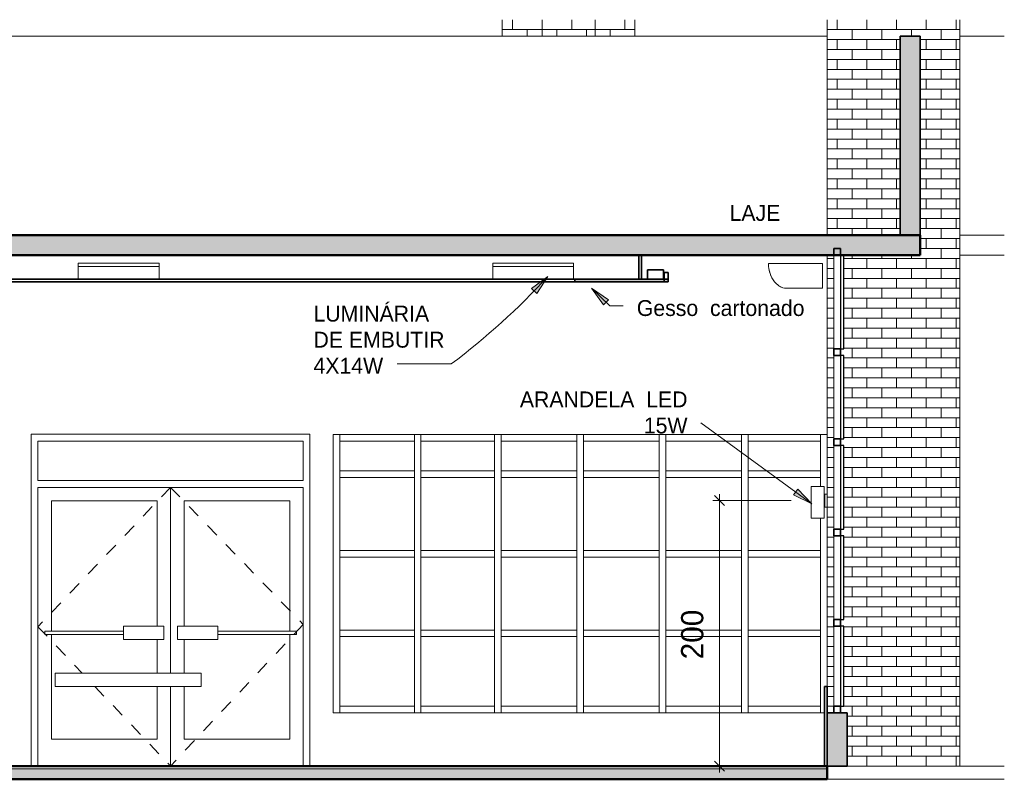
# Model space of a CAD drawing. Header units: metres. Extents: x -31 to 126, y -34 to 31.
# Tile 101 of 104: x 111.7 to 119.13, y -0.1 to 5.62. Entities that reach past the tile are written whole.
import ezdxf

# ---------------------------------------------------------------- set-up
doc = ezdxf.new("R2010")
doc.units = ezdxf.units.M
doc.linetypes.add('Dash', pattern=[0.00635, 0.003175, -0.003175])
for name, color, linetype, lineweight in [('A-ANNO-DIMS', 211, 'Continuous', 9), ('A-ANNO-DIMS-50', 211, 'Continuous', 9), ('A-CLNG', 13, 'Continuous', 18), ('A-CLNG-PATT', 13, 'Continuous', 18), ('A-DOOR', 31, 'Continuous', 18), ('A-DOOR-FRAM', 31, 'Continuous', 25), ('A-FLOR', 192, 'Continuous', 18), ('A-FLOR-MCUT', 51, 'Continuous', 18), ('A-FLOR-PATT', 8, 'Continuous', 50), ('A-GENM', 13, 'Continuous', 18), ('A-GLAZ-CURT', 52, 'Continuous', 18), ('A-GLAZ-CWMG', 51, 'Continuous', 18), ('A-WALL', 113, 'Continuous', 18), ('A-WALL-PATT', 111, 'Continuous', 35), ('E-LITE-EQPM', 33, 'Continuous', 18), ('G-ANNO-TEXT', 231, 'Continuous', 9)]:
    doc.layers.add(name, color=color, linetype=linetype, lineweight=lineweight)
doc.styles.add('Century Gothic_5', font='GOTHIC.TTF', dxfattribs={"height": 0.119759})
doc.styles.add('Century Gothic_8', font='GOTHIC.TTF', dxfattribs={"height": 0.167663})
doc.dimstyles.new('_Cotas_detalhamento_3_5_mm_2', dxfattribs={"dimscale": 0.3048, "dimtxt": 0.175, "dimasz": 0.246063, "dimexe": 0.164042, "dimexo": 0.492126, "dimgap": 0.246063, "dimtad": 1, "dimdec": 0, "dimlfac": 100, "dimzin": 0, "dimdsep": 46, "dimtxsty": 'Century Gothic_8', "dimblk1": 'OBLIQUE', "dimblk2": 'OBLIQUE', "dimsah": 1, "dimcen": 0.09, "dimdle": 0.164042, "dimazin": 0, "dimtfac": 1, "dimtdec": 4, "dimtix": 1, "dimtmove": 0, "dimatfit": 3, "dimfxl": 1, "dimtvp": 1, "dimtolj": 1, "dimtzin": 0, "dimarcsym": 2})
pattern_1 = [(0, (117.866, 0), (0, 0.075), []), (90, (117.866, 0), (-0.112, 0.075), [0.075, -0.075])]
pattern_2 = [(0, (115.641, 0), (0, 0.075), []), (90, (115.641, 0), (-0.112, 0.075), [0.075, -0.075])]

# ---------------------------------------------------------------- blocks, each defined once
blk = doc.blocks.new('Montante retangular - 50 x 150 mm-169674-ACUSTICO -CORTE 2')
at = {"layer": 'A-GLAZ-CWMG', "lineweight": 35}
for p, q in [((-5.3773, 3.9), (-5.4273, 3.9)), ((-5.4273, 3.9), (-5.4273, 3.85)), ((-5.3773, 3.85), (-5.3773, 3.9)), ((-5.4273, 3.85), (-5.3773, 3.85))]:
    blk.add_line(p, q, dxfattribs=at)
blk = doc.blocks.new('Montante retangular - 50 x 150 mm-169719-ACUSTICO -CORTE 2')
at = {"layer": 'A-GLAZ-CWMG'}
blk.add_line((-5.4273, 1.055), (-5.4273, 0.45), dxfattribs=at)
blk = doc.blocks.new('Painel do sistema - Envidraçado-169721-ACUSTICO -CORTE 2')
at = {"layer": 'A-GLAZ-CURT', "lineweight": 25}
for p, q in [((-5.3528, 1.055), (-5.3778, 1.055)), ((-5.3778, 1.055), (-5.3778, 0.45)), ((-5.3528, 0.45), (-5.3528, 1.055)), ((-5.3778, 0.45), (-5.3528, 0.45))]:
    blk.add_line(p, q, dxfattribs=at)
blk = doc.blocks.new('Montante retangular - 50 x 150 mm-169679-ACUSTICO -CORTE 2')
at = {"layer": 'A-GLAZ-CWMG', "lineweight": 35}
for p, q in [((-5.3773, 0.45), (-5.4273, 0.45)), ((-5.4273, 0.45), (-5.4273, 0.4)), ((-5.3773, 0.4), (-5.3773, 0.45)), ((-5.4273, 0.4), (-5.3773, 0.4))]:
    blk.add_line(p, q, dxfattribs=at)
blk = doc.blocks.new('Painel do sistema - Envidraçado-169724-ACUSTICO -CORTE 2')
at = {"layer": 'A-GLAZ-CURT', "lineweight": 25}
for p, q in [((-5.3528, 1.735), (-5.3778, 1.735)), ((-5.3778, 1.735), (-5.3778, 1.105)), ((-5.3528, 1.105), (-5.3528, 1.735)), ((-5.3778, 1.105), (-5.3528, 1.105))]:
    blk.add_line(p, q, dxfattribs=at)
blk = doc.blocks.new('Montante retangular - 50 x 150 mm-169726-ACUSTICO -CORTE 2')
at = {"layer": 'A-GLAZ-CWMG'}
blk.add_line((-5.4273, 1.735), (-5.4273, 1.105), dxfattribs=at)
blk = doc.blocks.new('Painel do sistema - Envidraçado-1797410-ACUSTICO -CORTE 2')
at = {"layer": 'A-GLAZ-CURT', "lineweight": 25}
for p, q in [((-5.3528, 3.85), (-5.3778, 3.85)), ((-5.3778, 3.85), (-5.3778, 3.145)), ((-5.3528, 3.145), (-5.3528, 3.85)), ((-5.3778, 3.145), (-5.3528, 3.145))]:
    blk.add_line(p, q, dxfattribs=at)
blk = doc.blocks.new('Montante retangular - 50 x 150 mm-1797411-ACUSTICO -CORTE 2')
at = {"layer": 'A-GLAZ-CWMG'}
blk.add_line((-5.4273, 3.85), (-5.4273, 3.145), dxfattribs=at)
blk = doc.blocks.new('Montante retangular - 50 x 150 mm-169684-ACUSTICO -CORTE 2')
at = {"layer": 'A-GLAZ-CWMG', "lineweight": 35}
for p, q in [((-5.3773, 3.145), (-5.4273, 3.145)), ((-5.4273, 3.145), (-5.4273, 3.095)), ((-5.3773, 3.095), (-5.3773, 3.145)), ((-5.4273, 3.095), (-5.3773, 3.095))]:
    blk.add_line(p, q, dxfattribs=at)
blk = doc.blocks.new('Montante retangular - 50 x 150 mm-1539262-ACUSTICO -CORTE 2')
at = {"layer": 'A-GLAZ-CWMG'}
for p, q in [((-6.0731, 2.4486), (-6.0731, 2.4986)), ((-5.5273, 2.4986), (-5.5273, 2.4486)), ((-6.0731, 2.4486), (-5.5273, 2.4486))]:
    blk.add_line(p, q, dxfattribs=at)
blk = doc.blocks.new('Montante retangular - 50 x 150 mm-963521-ACUSTICO -CORTE 2')
at = {"layer": 'A-GLAZ-CWMG'}
for p, q in [((-12.8773, 0.4), (-12.8773, 0.45)), ((-12.3148, 0.45), (-12.8773, 0.45)), ((-12.3148, 0.45), (-12.3148, 0.4))]:
    blk.add_line(p, q, dxfattribs=at)
blk = doc.blocks.new('Montante retangular - 50 x 150 mm-V12-ACUSTICO -CORTE 2')
at = {"layer": 'A-GLAZ-CWMG'}
blk.add_line((-11.7023, 1), (-11.7023, 0.4), dxfattribs=at)
blk = doc.blocks.new('Montante retangular - 50 x 150 mm-V15-ACUSTICO -CORTE 2')
at = {"layer": 'A-GLAZ-CWMG'}
blk.add_line((-5.5273, 2.4986), (-5.5273, 2.2), dxfattribs=at)
blk = doc.blocks.new('Montante retangular - 50 x 150 mm-V16-ACUSTICO -CORTE 2')
at = {"layer": 'A-GLAZ-CWMG'}
blk.add_line((-9.1523, 1.6), (-9.1523, 2.2), dxfattribs=at)
blk = doc.blocks.new('Montante retangular - 50 x 150 mm-963522-ACUSTICO -CORTE 2')
at = {"layer": 'A-GLAZ-CWMG'}
for p, q in [((-9.1523, 2.175), (-9.1523, 2.225)), ((-8.5898, 2.225), (-9.1523, 2.225)), ((-9.1523, 2.175), (-8.5898, 2.175)), ((-8.5898, 2.225), (-8.5898, 2.175))]:
    blk.add_line(p, q, dxfattribs=at)
blk = doc.blocks.new('Montante retangular - 50 x 150 mm-V17-ACUSTICO -CORTE 2')
at = {"layer": 'A-GLAZ-CWMG'}
for p, q in [((-5.5273, 2.2), (-5.5273, 2.1067)), ((-5.5273, 1.8676), (-5.5273, 1.6))]:
    blk.add_line(p, q, dxfattribs=at)
blk = doc.blocks.new('Montante retangular - 50 x 150 mm-V18-ACUSTICO -CORTE 2')
at = {"layer": 'A-GLAZ-CWMG'}
blk.add_line((-5.5273, 1.6), (-5.5273, 1), dxfattribs=at)
blk = doc.blocks.new('Montante retangular - 50 x 150 mm-V19-ACUSTICO -CORTE 2')
at = {"layer": 'A-GLAZ-CWMG'}
blk.add_line((-9.1523, 0.4), (-9.1523, 1), dxfattribs=at)
blk = doc.blocks.new('Montante retangular - 50 x 150 mm-967219-ACUSTICO -CORTE 2')
at = {"layer": 'A-GLAZ-CWMG'}
for p, q in [((-12.2648, 2.4486), (-12.2648, 2.4986)), ((-11.7023, 2.4986), (-11.7023, 2.4486)), ((-12.2648, 2.4486), (-11.7023, 2.4486))]:
    blk.add_line(p, q, dxfattribs=at)
blk = doc.blocks.new('Montante retangular - 50 x 150 mm-1538800-ACUSTICO -CORTE 2')
at = {"layer": 'A-GLAZ-CWMG'}
for p, q in [((-8.5398, 0.4), (-8.5398, 0.45)), ((-7.9856, 0.45), (-8.5398, 0.45)), ((-7.9856, 0.45), (-7.9856, 0.4))]:
    blk.add_line(p, q, dxfattribs=at)
blk = doc.blocks.new('Montante retangular - 50 x 150 mm-1538801-ACUSTICO -CORTE 2')
at = {"layer": 'A-GLAZ-CWMG'}
for p, q in [((-8.5398, 0.975), (-8.5398, 1.025)), ((-7.9856, 1.025), (-8.5398, 1.025)), ((-8.5398, 0.975), (-7.9856, 0.975)), ((-7.9856, 1.025), (-7.9856, 0.975))]:
    blk.add_line(p, q, dxfattribs=at)
blk = doc.blocks.new('Montante retangular - 50 x 150 mm-V20-ACUSTICO -CORTE 2')
at = {"layer": 'A-GLAZ-CWMG'}
for p, q in [((-8.5898, 1), (-8.5898, 0.4)), ((-8.5398, 0.4), (-8.5398, 1))]:
    blk.add_line(p, q, dxfattribs=at)
blk = doc.blocks.new('Montante retangular - 50 x 150 mm-V21-ACUSTICO -CORTE 2')
at = {"layer": 'A-GLAZ-CWMG'}
for p, q in [((-8.5898, 1.6), (-8.5898, 1)), ((-8.5398, 1), (-8.5398, 1.6))]:
    blk.add_line(p, q, dxfattribs=at)
blk = doc.blocks.new('Montante retangular - 50 x 150 mm-V22-ACUSTICO -CORTE 2')
at = {"layer": 'A-GLAZ-CWMG'}
for p, q in [((-8.5898, 2.4986), (-8.5898, 2.2)), ((-8.5398, 2.2), (-8.5398, 2.4986))]:
    blk.add_line(p, q, dxfattribs=at)
blk = doc.blocks.new('Montante retangular - 50 x 150 mm-V23-ACUSTICO -CORTE 2')
at = {"layer": 'A-GLAZ-CWMG'}
blk.add_line((-9.1523, 2.2), (-9.1523, 2.4986), dxfattribs=at)
blk = doc.blocks.new('Arandela - retangular - Irradiando para cima e para baixo 1-1227432-ACUSTICO -CORTE 2')
at = {"layer": 'E-LITE-EQPM'}
for p, q in [((-5.5993, 2.1067), (-5.4993, 2.1067)), ((-5.5993, 1.8676), (-5.5993, 2.1067)), ((-5.4993, 1.8676), (-5.4993, 2.1067)), ((-5.4993, 2.05), (-5.4943, 2.05)), ((-5.4943, 1.95), (-5.4943, 2.05)), ((-5.4943, 2.05), (-5.4773, 2.05)), ((-5.4943, 1.95), (-5.4993, 1.95)), ((-5.4773, 1.95), (-5.4943, 1.95)), ((-5.4993, 1.8676), (-5.5993, 1.8676))]:
    blk.add_line(p, q, dxfattribs=at)
blk = doc.blocks.new('Double_Aluminum_Door_with_Transom_6328 - 6_-0_ x 7_-0_ x 9_-0_H_-1802340-ACUSTICO -CORTE 2')
at = {"layer": 'A-DOOR', "linetype": 'Dash'}
for p, q in [((-10.4275, 2.1), (-11.4275, 1.05)), ((-10.4275, 2.1), (-9.4275, 1.0668)), ((-11.4275, 1.05), (-11.0941, 0.7)), ((-9.4275, 1.0668), (-10.4275, 0)), ((-10.9989, 0.6), (-10.4275, 0))]:
    blk.add_line(p, q, dxfattribs=at)
at = {"layer": 'A-DOOR'}
for p, q in [((-10.4275, 0.7), (-10.4275, 2.1)), ((-10.4275, 2.1), (-10.4275, 0.7)), ((-11.3259, 1.9984), (-10.5291, 1.9984)), ((-11.3259, 1.016), (-11.3259, 1.9984)), ((-10.5291, 1.9984), (-10.5291, 1.0541)), ((-10.3259, 1.0541), (-10.3259, 1.9984)), ((-10.3259, 1.9984), (-9.5291, 1.9984)), ((-9.5291, 1.9984), (-9.5291, 1.016)), ((-10.7831, 1.0541), (-10.4783, 1.0541)), ((-10.7831, 0.9525), (-10.7831, 1.0541)), ((-10.4783, 0.9525), (-10.4783, 1.0541)), ((-10.3767, 1.0541), (-10.0719, 1.0541)), ((-10.3767, 0.9525), (-10.3767, 1.0541)), ((-10.0719, 0.9525), (-10.0719, 1.0541)), ((-11.3767, 1.016), (-10.7831, 1.016)), ((-11.3767, 0.9906), (-11.3767, 1.016)), ((-10.7831, 0.9906), (-11.3767, 0.9906)), ((-11.3259, 0.2032), (-11.3259, 0.9906)), ((-10.0719, 1.016), (-9.4783, 1.016)), ((-9.4783, 0.9906), (-10.0719, 0.9906)), ((-9.5291, 0.9906), (-9.5291, 0.2032)), ((-9.4783, 0.9906), (-9.4783, 1.016)), ((-10.4783, 0.9525), (-10.7831, 0.9525)), ((-10.5291, 0.9525), (-10.5291, 0.7)), ((-10.0719, 0.9525), (-10.3767, 0.9525)), ((-10.3259, 0.7), (-10.3259, 0.9525)), ((-10.5291, 0.6), (-10.5291, 0.2032)), ((-10.4275, 0), (-10.4275, 0.6)), ((-10.4275, 0.6), (-10.4275, 0)), ((-10.3259, 0.2032), (-10.3259, 0.6)), ((-10.5291, 0.2032), (-11.3259, 0.2032)), ((-9.5291, 0.2032), (-10.3259, 0.2032))]:
    blk.add_line(p, q, dxfattribs=at)
at = {"layer": 'A-DOOR-FRAM', "lineweight": 18}
for p, q in [((-11.4275, 2.1508), (-11.4275, 2.4492)), ((-11.4275, 2.4492), (-9.4275, 2.4492)), ((-9.4275, 2.4492), (-9.4275, 2.1508)), ((-9.4275, 2.1508), (-11.4275, 2.1508)), ((-11.4275, 0), (-11.4275, 2.1)), ((-11.4275, 2.1), (-9.4275, 2.1)), ((-9.4275, 2.1), (-9.4275, 0))]:
    blk.add_line(p, q, dxfattribs=at)
blk = doc.blocks.new('Montante retangular - 50 x 150 mm-1538802-ACUSTICO -CORTE 2')
at = {"layer": 'A-GLAZ-CWMG'}
for p, q in [((-8.5398, 2.4486), (-8.5398, 2.4986)), ((-7.9856, 2.4986), (-7.9856, 2.4486)), ((-8.5398, 2.4486), (-7.9856, 2.4486))]:
    blk.add_line(p, q, dxfattribs=at)
blk = doc.blocks.new('Montante retangular - 50 x 150 mm-1539210-ACUSTICO -CORTE 2')
at = {"layer": 'A-GLAZ-CWMG'}
for p, q in [((-7.3148, 2.4486), (-7.3148, 2.4986)), ((-6.7439, 2.4986), (-6.7439, 2.4486)), ((-7.3148, 2.4486), (-6.7439, 2.4486))]:
    blk.add_line(p, q, dxfattribs=at)
blk = doc.blocks.new('Montante retangular - 50 x 150 mm-1539211-ACUSTICO -CORTE 2')
at = {"layer": 'A-GLAZ-CWMG'}
for p, q in [((-7.9356, 0.4), (-7.9356, 0.45)), ((-7.3648, 0.45), (-7.9356, 0.45)), ((-7.3648, 0.45), (-7.3648, 0.4))]:
    blk.add_line(p, q, dxfattribs=at)
blk = doc.blocks.new('Montante retangular - 50 x 150 mm-1539212-ACUSTICO -CORTE 2')
at = {"layer": 'A-GLAZ-CWMG'}
for p, q in [((-7.9356, 0.975), (-7.9356, 1.025)), ((-7.3648, 1.025), (-7.9356, 1.025)), ((-7.9356, 0.975), (-7.3648, 0.975)), ((-7.3648, 1.025), (-7.3648, 0.975))]:
    blk.add_line(p, q, dxfattribs=at)
blk = doc.blocks.new('Montante retangular - 50 x 150 mm-1539263-ACUSTICO -CORTE 2')
at = {"layer": 'A-GLAZ-CWMG'}
for p, q in [((-6.0731, 0.4), (-6.0731, 0.45)), ((-5.5273, 0.45), (-6.0731, 0.45)), ((-5.5273, 0.45), (-5.5273, 0.4))]:
    blk.add_line(p, q, dxfattribs=at)
blk = doc.blocks.new('Montante retangular - 50 x 150 mm-1539264-ACUSTICO -CORTE 2')
at = {"layer": 'A-GLAZ-CWMG'}
for p, q in [((-6.0731, 0.975), (-6.0731, 1.025)), ((-5.5273, 1.025), (-6.0731, 1.025)), ((-6.0731, 0.975), (-5.5273, 0.975)), ((-5.5273, 1.025), (-5.5273, 0.975))]:
    blk.add_line(p, q, dxfattribs=at)
blk = doc.blocks.new('Modelos genéricos 501 - Modelos genéricos 77-2147215-ACUSTICO -CORTE 2')
at = {"layer": 'A-GENM'}
for p, q in [((-11.2971, 0.7), (-10.1971, 0.7)), ((-11.2971, 0.7), (-11.2971, 0.6)), ((-10.1971, 0.6), (-10.1971, 0.7)), ((-10.1971, 0.6), (-11.2971, 0.6))]:
    blk.add_line(p, q, dxfattribs=at)
blk = doc.blocks.new('Equipamento - Ar-Condicionado Split - Equipamento - Ar-Condicionado Split-2605634-ACUSTICO -CORTE 2')
at = {"layer": 'A-GENM'}
for p, q in [((-5.5138, 3.7873), (-5.9202, 3.7873)), ((-5.9202, 3.7873), (-5.9202, 3.7841)), ((-5.5138, 3.6), (-5.5138, 3.7873)), ((-5.8702, 3.6447), (-5.8697, 3.6453)), ((-5.8485, 3.6238), (-5.8478, 3.6245)), ((-5.842, 3.6196), (-5.8414, 3.6203)), ((-5.836, 3.615), (-5.835, 3.616)), ((-5.7999, 3.6), (-5.5138, 3.6))]:
    blk.add_line(p, q, dxfattribs=at)
for centre, radius, start, end in [((-5.7018, 3.7841), 0.2184, 180, 218.02347), ((-5.7018, 3.7841), 0.2184, 192.86908, 205.44627), ((-5.7008, 3.7844), 0.2184, 196.31242, 196.57769), ((-5.689, 3.7545), 0.2184, 198.46648, 198.98553), ((-5.682, 3.7388), 0.2184, 195.94502, 196.47609), ((-5.6806, 3.7416), 0.2184, 198.73469, 198.9942), ((-5.674, 3.7266), 0.2184, 196.19382, 196.71357), ((-5.6723, 3.728), 0.2184, 198.6006, 198.8604), ((-5.6651, 3.7117), 0.2184, 195.99954, 196.18131), ((-5.7609, 3.7379), 0.1433, 218.02347, 254.20681), ((-5.6633, 3.7145), 0.2184, 198.12114, 198.62447), ((-5.6524, 3.7038), 0.2184, 198.39024, 198.58296), ((-5.6448, 3.6903), 0.2184, 196.12092, 196.38668), ((-5.7609, 3.7379), 0.1433, 230.43155, 234.55948), ((-5.6418, 3.6942), 0.2184, 198.54504, 198.80497), ((-5.6328, 3.6819), 0.2184, 196.31754, 196.5828), ((-5.6293, 3.6854), 0.2184, 198.29384, 198.81366), ((-5.7609, 3.7379), 0.1433, 242.84126, 243.50402)]:
    blk.add_arc(centre, radius, start, end, dxfattribs=at)
blk = doc.blocks.new('Luminária comercial - Parabólica quadrada - 0600x0600 mm_2 Lâmpadas_ - 120V-1152860-ACUSTICO -CORTE 2')
at = {"layer": 'E-LITE-EQPM'}
for p, q in [((-22.7363, 3.7897), (-22.1267, 3.7897)), ((-22.7363, 3.7897), (-22.7363, 3.7643)), ((-22.1267, 3.7897), (-22.1267, 3.7643)), ((-22.7363, 3.7643), (-22.1267, 3.7643)), ((-22.7363, 3.7643), (-22.7363, 3.67)), ((-22.1267, 3.7643), (-22.7363, 3.7643)), ((-22.1267, 3.7643), (-22.1267, 3.67))]:
    blk.add_line(p, q, dxfattribs=at)
blk = doc.blocks.new('Modelos genéricos 23 - Modelos genéricos 21-2628656-ACUSTICO -CORTE 2')
at = {"layer": 'A-GENM', "lineweight": 35}
for p, q in [((-6.7125, 3.7387), (-6.8325, 3.7387)), ((-6.8325, 3.7387), (-6.8325, 3.67)), ((-6.7125, 3.67), (-6.7125, 3.7387)), ((-6.8325, 3.67), (-6.7125, 3.67))]:
    blk.add_line(p, q, dxfattribs=at)
blk = doc.blocks.new('DIMBLOCK53-ACUSTICO -CORTE 2')
at = {"layer": 'A-ANNO-DIMS-50', "lineweight": 18}
for p, q in [((116.979, 2), (116.9415, 2.0375)), ((116.979, 2), (117.0165, 1.9625)), ((116.979, 0), (116.9415, 0.0375)), ((116.979, 0), (117.0165, -0.0375))]:
    blk.add_line(p, q, dxfattribs=at)
at = {"layer": 'A-ANNO-DIMS-50'}
for p, q in [((116.979, 2.05), (116.979, -0.05)), ((117.5188, 2), (116.929, 2)), ((116.979, 2), (117.5188, 2)), ((116.882, 0), (117.029, 0)), ((116.979, 0), (116.882, 0))]:
    blk.add_line(p, q, dxfattribs=at)
at = {"layer": 'A-ANNO-DIMS-50', "color": 0, "insert": (116.6891, 0.8042), "char_height": 0.16766, "width": 0.47, "attachment_point": 1, "rotation": 90, "line_spacing_factor": 0.984117, "style": 'Century Gothic_8'}
blk.add_mtext('200', dxfattribs=at)
blk = doc.blocks.new('_Oblique')
at = {"color": 0, "linetype": 'ByBlock', "lineweight": -2}
blk.add_line((-0.5, -0.5), (0.5, 0.5), dxfattribs=at)

msp = doc.modelspace()

# ---------------------------------------------------------------- hatches: boundary and pattern name
at = {"layer": 'A-CLNG-PATT'}
h = msp.add_hatch(color=256, dxfattribs=at)
h.paths.add_polyline_path([(105.8884, 3.65), (105.8884, 3.67), (104.9908, 3.67), (104.9908, 3.65), (105.1909, 3.65)], flags=0)
h.paths.add_polyline_path([(116.5908, 3.65), (116.5908, 3.67), (115.8884, 3.67), (115.8884, 3.65), (116.0408, 3.65)], flags=0)
h.paths.add_polyline_path([(96.7859, 3.65), (96.7859, 3.67), (96.0908, 3.67), (96.0908, 3.65)], flags=0)
h.paths.add_polyline_path([(101.1413, 3.65), (101.9908, 3.65), (101.9908, 3.67), (101.1156, 3.67), (101.1156, 3.65)], flags=0)
at = {"layer": 'A-FLOR-PATT', "lineweight": 18}
for points in [[(102.8681, 3.85), (118.4908, 3.85), (118.4908, 4), (94.4058, 4), (94.4058, 3.85), (102.4505, 3.85)], [(104.8327, -0.1), (117.7908, -0.1), (117.7908, -0.02), (94.8908, -0.02), (94.8908, -0.1), (103.9908, -0.1)]]:
    msp.add_hatch(color=256, dxfattribs=at).paths.add_polyline_path(points, flags=0)
at = {"layer": 'A-WALL-PATT', "lineweight": 18}
h = msp.add_hatch(dxfattribs=at)
h.set_pattern_fill('FP_15', color=256, style=0, pattern_type=2)
h.set_pattern_definition(pattern_2)
h.paths.add_polyline_path([(115.6408, 5.5), (115.6408, 5.6244), (115.3408, 5.6244), (115.3408, 5.5)], flags=0)
h = msp.add_hatch(dxfattribs=at)
h.set_pattern_fill('FP_15', color=256, style=0, pattern_type=2)
h.set_pattern_definition(pattern_2)
h.paths.add_polyline_path([(115.9498, 5.5), (116.0408, 5.5), (116.0408, 5.6244), (115.6408, 5.6244), (115.6408, 5.5)], flags=0)
h = msp.add_hatch(dxfattribs=at)
h.set_pattern_fill('FP_16', color=256, style=0, pattern_type=2)
h.set_pattern_definition([(0, (116.266, 0), (0, 0.075), []), (90, (116.266, 0), (-0.112, 0.075), [0.075, -0.075])])
h.paths.add_polyline_path([(116.3408, 5.5), (116.3408, 5.6244), (116.0408, 5.6244), (116.0408, 5.5)], flags=0)
h = msp.add_hatch(dxfattribs=at)
h.set_pattern_fill('FP_14', color=256, style=0, pattern_type=2)
h.set_pattern_definition(pattern_1)
h.paths.add_polyline_path([(117.9408, 0.4), (117.9408, 3.85), (117.9153, 3.85), (117.9153, 3.145), (117.8908, 3.145), (117.8908, 3.095), (117.9153, 3.095), (117.9153, 2.465), (117.8908, 2.465), (117.8908, 2.415), (117.9153, 2.415), (117.9153, 1.785), (117.8908, 1.785), (117.8908, 1.735), (117.9153, 1.735), (117.9153, 1.105), (117.8908, 1.105), (117.8908, 1.055), (117.9153, 1.055), (117.9153, 0.45), (117.8908, 0.45), (117.8908, 0.4), (117.9153, 0.4)], flags=0)
h.paths.add_polyline_path([(117.8408, 0.4), (117.8408, 3.85), (117.7908, 3.85), (117.7908, 0.4)], flags=0)
h.paths.add_polyline_path([(117.8872, 4), (117.9408, 4), (117.9408, 5.6244), (117.7908, 5.6244), (117.7908, 4)], flags=0)
h = msp.add_hatch(dxfattribs=at)
h.set_pattern_fill('FP_14', color=256, style=0, pattern_type=2)
h.set_pattern_definition(pattern_1)
h.paths.add_polyline_path([(117.9408, 0), (118.7908, 0), (118.7908, 5.6244), (117.9408, 5.6244), (117.9408, 4), (118.3408, 4), (118.3408, 5.5), (118.4908, 5.5), (118.4908, 3.85), (117.9408, 3.85), (117.9408, 0.4)], flags=0)
for points in [[(118.4908, 4), (118.4908, 5.5), (118.3408, 5.5), (118.3408, 4)], [(117.9408, 0), (117.9408, 0.4), (117.7908, 0.4), (117.7908, 0)]]:
    msp.add_hatch(color=256, dxfattribs=at).paths.add_polyline_path(points, flags=0)
at = {"layer": 'G-ANNO-TEXT'}
for points in [[(115.6844, 3.6884), (115.562, 3.5977), (115.6004, 3.5613)], [(116.0149, 3.6), (116.1038, 3.4763), (116.1407, 3.5142)], [(117.6745, 1.9766), (117.5689, 2.0864), (117.5377, 2.0436)]]:
    msp.add_hatch(color=10, dxfattribs=at).paths.add_polyline_path(points, flags=0)

# ---------------------------------------------------------------- linework, layer by layer
at = {"layer": 'A-CLNG', "lineweight": 35}
for p, q in [((116.3708, 3.85), (116.3708, 3.67)), ((116.3908, 3.67), (116.3908, 3.85)), ((116.5608, 3.72), (116.5608, 3.65)), ((116.5908, 3.72), (116.5608, 3.72)), ((116.5608, 3.72), (116.5608, 3.65)), ((116.5908, 3.65), (116.5908, 3.72)), ((116.5908, 3.65), (116.5908, 3.72)), ((116.5908, 3.67), (104.9908, 3.67)), ((104.9908, 3.65), (116.5908, 3.65)), ((115.8884, 3.67), (115.8884, 3.65))]:
    msp.add_line(p, q, dxfattribs=at)
at = {"layer": 'A-FLOR', "lineweight": 50}
for p, q in [((118.4908, 4), (95.0177, 4)), ((118.4908, 3.85), (118.4908, 4)), ((94.4058, 3.85), (118.4908, 3.85)), ((117.7908, 0), (94.8908, 0)), ((117.7908, -0.1), (117.7908, 0)), ((94.8908, -0.1), (117.7908, -0.1))]:
    msp.add_line(p, q, dxfattribs=at)
at = {"layer": 'A-FLOR'}
for p, q in [((118.7908, 4), (119.1261, 4)), ((119.1261, 3.85), (118.7908, 3.85)), ((118.7908, 0), (119.1261, 0)), ((119.1261, -0.1), (117.7908, -0.1))]:
    msp.add_line(p, q, dxfattribs=at)
at = {"layer": 'A-FLOR-MCUT'}
msp.add_line((117.7908, -0.02), (94.8908, -0.02), dxfattribs=at)
at = {"layer": 'A-WALL'}
for p, q in [((115.3408, 5.6244), (115.3408, 5.5)), ((115.6408, 5.5), (115.6408, 5.6244)), ((116.0408, 5.6244), (116.0408, 5.5)), ((116.3408, 5.5), (116.3408, 5.6244)), ((117.7908, 4), (117.7908, 5.6244)), ((118.7908, 0), (118.7908, 5.6244)), ((117.7908, 5.5), (103.9908, 5.5)), ((118.7908, 5.5), (119.1261, 5.5)), ((117.7908, 0.6), (117.7908, 3.85)), ((111.7898, 0), (111.7898, 2.5)), ((111.7898, 2.5), (113.8914, 2.5)), ((113.8914, 2.5), (113.8914, 0)), ((114.0658, 2.4986), (117.7908, 2.4986)), ((114.0658, 0.4), (114.0658, 2.4986)), ((117.7708, 0.4), (114.0658, 0.4)), ((117.9408, 0), (118.7908, 0))]:
    msp.add_line(p, q, dxfattribs=at)
at = {"layer": 'A-WALL', "lineweight": 35}
for p, q in [((118.3408, 5.5), (118.3408, 4)), ((118.4908, 5.5), (118.3408, 5.5)), ((118.4908, 4), (118.4908, 5.5)), ((117.7708, 0.6), (117.7708, 0)), ((117.7908, 0.6), (117.7708, 0.6)), ((117.7908, 0), (117.7908, 0.6)), ((117.9408, 0.4), (117.7908, 0.4)), ((117.9408, 0), (117.9408, 0.4)), ((117.7908, 0), (117.9408, 0))]:
    msp.add_line(p, q, dxfattribs=at)
at = {"layer": 'G-ANNO-TEXT', "color": 10}
for p, q in [((115.6844, 3.6884), (115.562, 3.5977)), ((115.6004, 3.5613), (115.6844, 3.6884)), ((115.562, 3.5977), (115.6004, 3.5613)), ((116.0149, 3.6), (116.1038, 3.4763)), ((116.1407, 3.5142), (116.0149, 3.6)), ((116.0149, 3.6), (116.1514, 3.4669)), ((116.1038, 3.4763), (116.1407, 3.5142)), ((116.1514, 3.4669), (116.2537, 3.4669)), ((114.9565, 3.0301), (114.5482, 3.0301)), ((117.6745, 1.9766), (116.8392, 2.586)), ((117.5689, 2.0864), (117.5377, 2.0436)), ((117.6745, 1.9766), (117.5689, 2.0864)), ((117.5377, 2.0436), (117.6745, 1.9766))]:
    msp.add_line(p, q, dxfattribs=at)
msp.add_arc((111.7059, 7.3563), 5.4113, 306.9204, 317.32599, dxfattribs=at)

# ---------------------------------------------------------------- block references
at = {"layer": 'A-DOOR'}
msp.add_blockref('Double_Aluminum_Door_with_Transom_6328 - 6_-0_ x 7_-0_ x 9_-0_H_-1802340-ACUSTICO -CORTE 2', (123.268, 0), dxfattribs=at)
at = {"layer": 'A-GENM'}
for name in ['Equipamento - Ar-Condicionado Split - Equipamento - Ar-Condicionado Split-2605634-ACUSTICO -CORTE 2', 'Modelos genéricos 23 - Modelos genéricos 21-2628656-ACUSTICO -CORTE 2', 'Modelos genéricos 501 - Modelos genéricos 77-2147215-ACUSTICO -CORTE 2']:
    msp.add_blockref(name, (123.268, 0), dxfattribs=at)
at = {"layer": 'A-GLAZ-CURT'}
for name, p in [('Painel do sistema - Envidraçado-1797410-ACUSTICO -CORTE 2', (123.268, 0)), ('Painel do sistema - Envidraçado-169724-ACUSTICO -CORTE 2', (123.268, 1.36)), ('Painel do sistema - Envidraçado-169724-ACUSTICO -CORTE 2', (123.268, 0.68)), ('Painel do sistema - Envidraçado-169724-ACUSTICO -CORTE 2', (123.268, 0)), ('Painel do sistema - Envidraçado-169721-ACUSTICO -CORTE 2', (123.268, 0))]:
    msp.add_blockref(name, p, dxfattribs=at)
at = {"layer": 'A-GLAZ-CWMG'}
for name, p in [('Montante retangular - 50 x 150 mm-169674-ACUSTICO -CORTE 2', (123.268, 0)), ('Montante retangular - 50 x 150 mm-1797411-ACUSTICO -CORTE 2', (123.268, 0)), ('Montante retangular - 50 x 150 mm-169684-ACUSTICO -CORTE 2', (123.268, 0)), ('Montante retangular - 50 x 150 mm-169726-ACUSTICO -CORTE 2', (123.268, 1.36)), ('Montante retangular - 50 x 150 mm-967219-ACUSTICO -CORTE 2', (126.3805, 0)), ('Montante retangular - 50 x 150 mm-V23-ACUSTICO -CORTE 2', (123.268, 0)), ('Montante retangular - 50 x 150 mm-V22-ACUSTICO -CORTE 2', (123.268, 0)), ('Montante retangular - 50 x 150 mm-1538802-ACUSTICO -CORTE 2', (123.268, 0)), ('Montante retangular - 50 x 150 mm-V22-ACUSTICO -CORTE 2', (123.8722, 0)), ('Montante retangular - 50 x 150 mm-1539210-ACUSTICO -CORTE 2', (122.6472, 0)), ('Montante retangular - 50 x 150 mm-V22-ACUSTICO -CORTE 2', (124.493, 0)), ('Montante retangular - 50 x 150 mm-1539210-ACUSTICO -CORTE 2', (123.268, 0)), ('Montante retangular - 50 x 150 mm-V22-ACUSTICO -CORTE 2', (125.1139, 0)), ('Montante retangular - 50 x 150 mm-1539210-ACUSTICO -CORTE 2', (123.8889, 0)), ('Montante retangular - 50 x 150 mm-V22-ACUSTICO -CORTE 2', (125.7347, 0)), ('Montante retangular - 50 x 150 mm-1539262-ACUSTICO -CORTE 2', (123.268, 0)), ('Montante retangular - 50 x 150 mm-V15-ACUSTICO -CORTE 2', (123.268, 0)), ('Montante retangular - 50 x 150 mm-169684-ACUSTICO -CORTE 2', (123.268, -0.68)), ('Montante retangular - 50 x 150 mm-169726-ACUSTICO -CORTE 2', (123.268, 0.68)), ('Montante retangular - 50 x 150 mm-963522-ACUSTICO -CORTE 2', (123.268, 0)), ('Montante retangular - 50 x 150 mm-V16-ACUSTICO -CORTE 2', (123.268, 0)), ('Montante retangular - 50 x 150 mm-V21-ACUSTICO -CORTE 2', (123.268, 0.6)), ('Montante retangular - 50 x 150 mm-1538801-ACUSTICO -CORTE 2', (123.268, 1.2)), ('Montante retangular - 50 x 150 mm-V21-ACUSTICO -CORTE 2', (123.8722, 0.6)), ('Montante retangular - 50 x 150 mm-1539212-ACUSTICO -CORTE 2', (123.268, 1.2)), ('Montante retangular - 50 x 150 mm-V21-ACUSTICO -CORTE 2', (124.493, 0.6)), ('Montante retangular - 50 x 150 mm-1539212-ACUSTICO -CORTE 2', (123.8889, 1.2)), ('Montante retangular - 50 x 150 mm-V21-ACUSTICO -CORTE 2', (125.1139, 0.6)), ('Montante retangular - 50 x 150 mm-1539212-ACUSTICO -CORTE 2', (124.5097, 1.2)), ('Montante retangular - 50 x 150 mm-V21-ACUSTICO -CORTE 2', (125.7347, 0.6)), ('Montante retangular - 50 x 150 mm-1539264-ACUSTICO -CORTE 2', (123.268, 1.2)), ('Montante retangular - 50 x 150 mm-V17-ACUSTICO -CORTE 2', (123.268, 0)), ('Montante retangular - 50 x 150 mm-169684-ACUSTICO -CORTE 2', (123.268, -1.36)), ('Montante retangular - 50 x 150 mm-169726-ACUSTICO -CORTE 2', (123.268, 0)), ('Montante retangular - 50 x 150 mm-963522-ACUSTICO -CORTE 2', (123.268, -0.6)), ('Montante retangular - 50 x 150 mm-V16-ACUSTICO -CORTE 2', (123.268, -0.6)), ('Montante retangular - 50 x 150 mm-V21-ACUSTICO -CORTE 2', (123.268, 0)), ('Montante retangular - 50 x 150 mm-1538801-ACUSTICO -CORTE 2', (123.268, 0.6)), ('Montante retangular - 50 x 150 mm-V21-ACUSTICO -CORTE 2', (123.8722, 0)), ('Montante retangular - 50 x 150 mm-1539212-ACUSTICO -CORTE 2', (123.268, 0.6)), ('Montante retangular - 50 x 150 mm-V21-ACUSTICO -CORTE 2', (124.493, 0)), ('Montante retangular - 50 x 150 mm-1539212-ACUSTICO -CORTE 2', (123.8889, 0.6)), ('Montante retangular - 50 x 150 mm-V21-ACUSTICO -CORTE 2', (125.1139, 0)), ('Montante retangular - 50 x 150 mm-1539212-ACUSTICO -CORTE 2', (124.5097, 0.6)), ('Montante retangular - 50 x 150 mm-V21-ACUSTICO -CORTE 2', (125.7347, 0)), ('Montante retangular - 50 x 150 mm-1539264-ACUSTICO -CORTE 2', (123.268, 0.6)), ('Montante retangular - 50 x 150 mm-V18-ACUSTICO -CORTE 2', (123.268, 0)), ('Montante retangular - 50 x 150 mm-169684-ACUSTICO -CORTE 2', (123.268, -2.04)), ('Montante retangular - 50 x 150 mm-169719-ACUSTICO -CORTE 2', (123.268, 0)), ('Montante retangular - 50 x 150 mm-963522-ACUSTICO -CORTE 2', (123.268, -1.2)), ('Montante retangular - 50 x 150 mm-V19-ACUSTICO -CORTE 2', (123.268, 0)), ('Montante retangular - 50 x 150 mm-V20-ACUSTICO -CORTE 2', (123.268, 0)), ('Montante retangular - 50 x 150 mm-1538801-ACUSTICO -CORTE 2', (123.268, 0)), ('Montante retangular - 50 x 150 mm-V20-ACUSTICO -CORTE 2', (123.8722, 0)), ('Montante retangular - 50 x 150 mm-1539212-ACUSTICO -CORTE 2', (123.268, 0)), ('Montante retangular - 50 x 150 mm-V20-ACUSTICO -CORTE 2', (124.493, 0)), ('Montante retangular - 50 x 150 mm-1539212-ACUSTICO -CORTE 2', (123.8889, 0)), ('Montante retangular - 50 x 150 mm-V20-ACUSTICO -CORTE 2', (125.1139, 0)), ('Montante retangular - 50 x 150 mm-1539212-ACUSTICO -CORTE 2', (124.5097, 0)), ('Montante retangular - 50 x 150 mm-V20-ACUSTICO -CORTE 2', (125.7347, 0)), ('Montante retangular - 50 x 150 mm-1539264-ACUSTICO -CORTE 2', (123.268, 0)), ('Montante retangular - 50 x 150 mm-V12-ACUSTICO -CORTE 2', (129.443, 0)), ('Montante retangular - 50 x 150 mm-963521-ACUSTICO -CORTE 2', (126.993, 0)), ('Montante retangular - 50 x 150 mm-1538800-ACUSTICO -CORTE 2', (123.268, 0)), ('Montante retangular - 50 x 150 mm-1539211-ACUSTICO -CORTE 2', (123.268, 0)), ('Montante retangular - 50 x 150 mm-1539211-ACUSTICO -CORTE 2', (123.8889, 0)), ('Montante retangular - 50 x 150 mm-1539211-ACUSTICO -CORTE 2', (124.5097, 0)), ('Montante retangular - 50 x 150 mm-1539263-ACUSTICO -CORTE 2', (123.268, 0)), ('Montante retangular - 50 x 150 mm-169679-ACUSTICO -CORTE 2', (123.268, 0))]:
    msp.add_blockref(name, p, dxfattribs=at)
at = {"layer": 'E-LITE-EQPM'}
for name, p in [('Luminária comercial - Parabólica quadrada - 0600x0600 mm_2 Lâmpadas_ - 120V-1152860-ACUSTICO -CORTE 2', (134.8804, 0)), ('Luminária comercial - Parabólica quadrada - 0600x0600 mm_2 Lâmpadas_ - 120V-1152860-ACUSTICO -CORTE 2', (138.0054, 0)), ('Arandela - retangular - Irradiando para cima e para baixo 1-1227432-ACUSTICO -CORTE 2', (123.268, 0))]:
    msp.add_blockref(name, p, dxfattribs=at)

# ---------------------------------------------------------------- texts
at = {"layer": 'G-ANNO-TEXT', "color": 7, "insert": (117.0545, 4.2279), "char_height": 0.11976, "width": 0.438, "attachment_point": 1, "line_spacing_factor": 0.984117, "style": 'Century Gothic_5', "bg_fill": 3, "box_fill_scale": 1.25, "bg_fill_color": 0, "bg_fill_transparency": 0}
msp.add_mtext('LAJE', dxfattribs=at)
at = {"layer": 'G-ANNO-TEXT', "color": 1, "line_spacing_factor": 0.984117, "style": 'Century Gothic_5'}
for s, insert, char_height, width, attachment_point in [('LUMINÁRIA\\PDE EMBUTIR\\P4X14W', (113.9178, 3.4693), 0.11976, 1.083, 1), ('Gesso  cartonado', (116.3553, 3.5114), 0.119759, 1.7205, 1), ('ARANDELA  LED\\P15W', (116.7376, 2.8228), 0.119759, 1.4985, 3)]:
    msp.add_mtext(s, dxfattribs=dict(at, insert=insert, char_height=char_height, width=width, attachment_point=attachment_point))

# ---------------------------------------------------------------- dimensions: what is measured, and where the dimension line sits
at = {"layer": 'A-ANNO-DIMS'}
dim = msp.add_linear_dim(base=(116.979, 0), p1=(117.6688, 2), p2=(117.032, 0), angle=90, dimstyle='_Cotas_detalhamento_3_5_mm_2', override={"dimpost": '<>', "dimfxl": 2.098924}, dxfattribs=at)
dim.commit()
dim.dimension.update_dxf_attribs({"geometry": 'DIMBLOCK53-ACUSTICO -CORTE 2', "text_midpoint": (116.8159, 1)})

doc.saveas('drawing.dxf')
